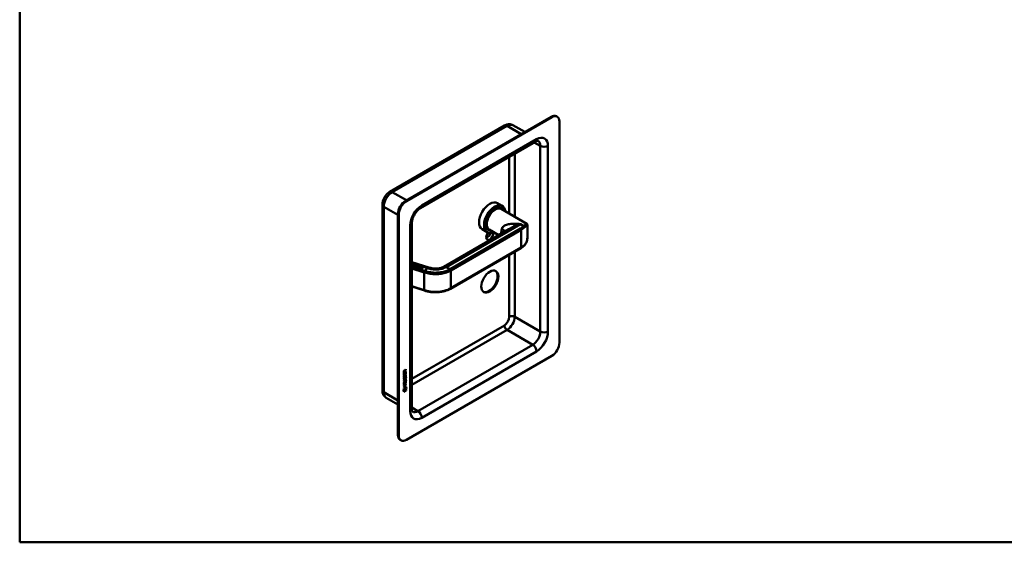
# Model space of a CAD drawing. Header units: millimetres. Extents: x 20 to 833, y 20 to 574.
# Tile 1 of 4: x 20 to 384, y 20 to 213. Entities that reach past the tile are written whole.
import ezdxf

# ---------------------------------------------------------------- set-up
doc = ezdxf.new("R2010")
doc.units = ezdxf.units.MM
doc.header["$LTSCALE"] = 2
for name, color, linetype, lineweight in [('Sichtbare Kanten(DIN)', 7, 'Continuous', 50), ('Sichtbare tangentiale Kanten(DIN)', 7, 'Continuous', 50), ('Skizziergeometrie(DIN)', 7, 'Continuous', 50)]:
    doc.layers.add(name, color=color, linetype=linetype, lineweight=lineweight)

# ---------------------------------------------------------------- blocks, each defined once
blk = doc.blocks.new('Ränder Standardrahmen')
at = {"layer": 'Skizziergeometrie(DIN)', "flags": 128}
blk.add_lwpolyline([(10, 10), (10, 287), (410, 287), (410, 10), (10, 10)], dxfattribs=at)

msp = doc.modelspace()

# ---------------------------------------------------------------- linework, layer by layer
at = {"layer": 'Sichtbare Kanten(DIN)'}
for p, q in [((216.37, 177.26), (162.63, 146.233)), ((216.653, 177.097), (162.912, 146.07)), ((218.653, 177.295), (218.37, 177.458)), ((219.481, 93.814), (219.481, 175.464)), ((199.206, 174.002), (156.78, 149.507)), ((206.628, 171.635), (202.306, 174.13)), ((210.582, 168.016), (168.155, 143.521)), ((154.041, 144.763), (154.041, 76.178)), ((196.542, 145.367), (198.353, 144.322)), ((197.796, 143.489), (197.966, 143.391)), ((197.922, 143.185), (207.446, 137.686)), ((159.801, 141.334), (159.801, 59.685)), ((160.084, 141.171), (160.084, 59.521)), ((164.912, 137.905), (164.912, 69.319)), ((200.712, 135.679), (176.779, 121.861)), ((190.942, 135.668), (192.753, 134.623)), ((193.196, 135.522), (193.366, 135.424)), ((193.522, 135.564), (197.018, 133.546)), ((207.682, 133.7), (207.682, 137.21)), ((205.256, 128.74), (179.235, 113.717)), ((164.912, 123.584), (171.234, 121.561)), ((165.184, 122.667), (164.912, 122.384)), ((164.912, 122.535), (164.936, 122.528)), ((164.912, 122.529), (164.936, 122.522)), ((164.936, 122.528), (165.096, 122.695)), ((164.936, 122.522), (165.096, 122.689)), ((164.936, 122.528), (164.936, 122.522)), ((165, 122.223), (165.369, 122.608)), ((165.472, 122.072), (165, 122.223)), ((165.004, 122.221), (165.369, 122.601)), ((165.096, 122.695), (165.184, 122.667)), ((165.096, 122.695), (165.096, 122.689)), ((165.096, 122.689), (165.18, 122.662)), ((165.251, 122.365), (165.133, 122.242)), ((165.133, 122.242), (165.517, 122.119)), ((165.133, 122.242), (165.133, 122.235)), ((165.133, 122.235), (165.512, 122.114)), ((165.589, 122.257), (165.251, 122.365)), ((165.412, 122.533), (165.296, 122.412)), ((165.296, 122.412), (165.634, 122.304)), ((165.296, 122.412), (165.296, 122.406)), ((165.296, 122.406), (165.629, 122.299)), ((165.369, 122.608), (165.837, 122.458)), ((165.369, 122.608), (165.369, 122.601)), ((165.369, 122.601), (165.832, 122.453)), ((165.792, 122.411), (165.412, 122.533)), ((165.517, 122.119), (165.472, 122.072)), ((165.634, 122.304), (165.589, 122.257)), ((165.757, 122.194), (165.97, 122.416)), ((165.757, 122.188), (165.97, 122.409)), ((165.837, 122.458), (165.792, 122.411)), ((165.798, 122.08), (165.798, 122.074)), ((166.058, 122.388), (165.842, 122.163)), ((165.908, 121.986), (165.911, 121.986)), ((165.908, 121.98), (165.911, 121.979)), ((165.97, 122.416), (166.058, 122.388)), ((165.97, 122.416), (165.97, 122.409)), ((165.97, 122.409), (166.053, 122.383)), ((166.205, 122.046), (166.421, 122.271)), ((166.205, 122.04), (166.421, 122.265)), ((166.509, 122.243), (166.296, 122.022)), ((166.363, 121.886), (166.363, 121.879)), ((166.421, 122.271), (166.509, 122.243)), ((166.421, 122.271), (166.421, 122.265)), ((166.421, 122.265), (166.504, 122.238)), ((166.619, 122.043), (166.619, 122.037)), ((166.624, 122.026), (166.624, 122.02)), ((166.63, 122.019), (166.632, 122.016)), ((166.63, 122.012), (166.632, 122.01)), ((166.741, 122.104), (166.736, 122.104)), ((166.757, 121.794), (166.759, 121.795)), ((166.757, 121.794), (166.757, 121.787)), ((166.757, 121.787), (166.759, 121.789)), ((166.773, 121.822), (166.773, 121.816)), ((166.957, 121.696), (166.957, 121.689)), ((167.077, 122.031), (167.01, 121.993)), ((167.213, 121.853), (167.213, 121.847)), ((167.218, 121.836), (167.218, 121.83)), ((167.224, 121.829), (167.226, 121.826)), ((167.224, 121.822), (167.226, 121.82)), ((167.335, 121.914), (167.33, 121.914)), ((167.351, 121.604), (167.353, 121.605)), ((167.351, 121.604), (167.351, 121.597)), ((167.351, 121.597), (167.353, 121.599)), ((167.367, 121.632), (167.367, 121.625)), ((167.504, 121.421), (167.874, 121.806)), ((167.976, 121.27), (167.504, 121.421)), ((167.509, 121.42), (167.874, 121.8)), ((167.671, 121.841), (167.604, 121.803)), ((167.756, 121.564), (167.637, 121.44)), ((167.637, 121.44), (168.021, 121.317)), ((167.637, 121.44), (167.637, 121.434)), ((167.637, 121.434), (168.016, 121.312)), ((168.093, 121.456), (167.756, 121.564)), ((167.916, 121.731), (167.801, 121.611)), ((167.801, 121.611), (168.138, 121.503)), ((167.801, 121.611), (167.801, 121.604)), ((167.801, 121.604), (168.133, 121.498)), ((167.874, 121.806), (168.341, 121.657)), ((167.874, 121.806), (167.874, 121.8)), ((167.874, 121.8), (168.336, 121.652)), ((168.296, 121.61), (167.916, 121.731)), ((168.021, 121.317), (167.976, 121.27)), ((168.138, 121.503), (168.093, 121.456)), ((168.141, 121.218), (168.51, 121.603)), ((168.23, 121.189), (168.141, 121.218)), ((168.146, 121.216), (168.51, 121.596)), ((168.377, 121.343), (168.23, 121.189)), ((168.341, 121.657), (168.296, 121.61)), ((168.576, 121.279), (168.377, 121.343)), ((168.554, 121.527), (168.423, 121.39)), ((168.423, 121.39), (168.63, 121.324)), ((168.423, 121.39), (168.423, 121.384)), ((168.423, 121.384), (168.63, 121.317)), ((168.51, 121.603), (168.817, 121.504)), ((168.51, 121.603), (168.51, 121.596)), ((168.51, 121.596), (168.817, 121.498)), ((168.761, 121.461), (168.554, 121.527)), ((168.604, 121.069), (168.576, 121.279)), ((168.706, 121.037), (168.604, 121.069)), ((168.676, 121.257), (168.706, 121.037)), ((168.676, 121.257), (168.676, 121.25)), ((168.676, 121.25), (168.705, 121.037)), ((168.817, 121.504), (168.817, 121.498)), ((168.853, 121.386), (168.853, 121.38)), ((169.583, 113.034), (164.912, 114.529)), ((162.912, 57.888), (216.653, 88.915)), ((162.716, 83.83), (162.393, 83.396)), ((162.421, 83.493), (162.758, 83.947)), ((162.759, 83.805), (162.436, 83.372)), ((162.716, 83.89), (162.716, 83.83)), ((162.716, 83.83), (162.759, 83.805)), ((162.758, 83.947), (162.759, 83.805)), ((162.717, 83.181), (161.951, 82.738)), ((162.759, 83.156), (161.951, 82.689)), ((161.951, 82.689), (161.951, 83.118)), ((161.951, 82.452), (162.049, 82.509)), ((161.951, 81.797), (161.951, 82.452)), ((162.717, 82.289), (161.951, 81.846)), ((162.76, 82.265), (161.951, 81.797)), ((161.952, 79.887), (162.418, 80.156)), ((162.382, 80.062), (161.952, 79.813)), ((162, 81.573), (162.096, 81.596)), ((162.001, 80.742), (162.096, 80.764)), ((162.007, 83.185), (162.007, 82.895)), ((162.007, 82.895), (162.049, 82.87)), ((162.007, 82.484), (162.007, 82.002)), ((162.007, 82.002), (162.05, 81.977)), ((162.014, 81.195), (162.016, 81.191)), ((162.014, 80.364), (162.016, 80.359)), ((162.041, 81.161), (162.084, 81.136)), ((162.042, 80.33), (162.084, 80.305)), ((162.049, 83.16), (162.049, 82.87)), ((162.049, 82.87), (162.337, 83.037)), ((162.049, 82.509), (162.05, 81.977)), ((162.05, 81.977), (162.303, 82.124)), ((162.056, 81.171), (162.058, 81.166)), ((162.057, 80.339), (162.059, 80.335)), ((162.25, 81.251), (162.253, 81.258)), ((162.25, 80.419), (162.253, 80.427)), ((162.251, 83.481), (162.294, 83.456)), ((162.302, 82.596), (162.401, 82.653)), ((162.303, 82.124), (162.302, 82.596)), ((162.337, 83.037), (162.337, 83.327)), ((162.357, 81.488), (162.4, 81.463)), ((162.358, 82.629), (162.359, 82.205)), ((162.358, 80.656), (162.4, 80.632)), ((162.359, 82.205), (162.401, 82.181)), ((162.371, 81.56), (162.413, 81.536)), ((162.371, 80.729), (162.414, 80.705)), ((162.378, 83.518), (162.421, 83.493)), ((162.393, 83.396), (162.436, 83.372)), ((162.393, 83.396), (162.394, 83.119)), ((162.394, 83.119), (162.436, 83.094)), ((162.401, 82.653), (162.401, 82.181)), ((162.401, 82.181), (162.661, 82.331)), ((162.423, 81.73), (162.466, 81.705)), ((162.424, 80.898), (162.466, 80.874)), ((162.436, 83.372), (162.436, 83.094)), ((162.436, 83.094), (162.759, 83.281)), ((162.503, 81.814), (162.5, 81.813)), ((162.504, 80.983), (162.5, 80.981)), ((162.503, 81.814), (162.546, 81.79)), ((162.504, 80.983), (162.546, 80.959)), ((162.546, 81.79), (162.542, 81.788)), ((162.546, 80.959), (162.543, 80.957)), ((162.577, 80.102), (162.619, 80.078)), ((162.583, 81.822), (162.625, 81.797)), ((162.584, 80.99), (162.626, 80.966)), ((162.661, 82.869), (162.759, 82.926)), ((162.661, 82.331), (162.661, 82.869)), ((162.663, 81.361), (162.705, 81.337)), ((162.663, 80.53), (162.706, 80.506)), ((162.716, 83.256), (162.717, 83.181)), ((162.717, 83.181), (162.759, 83.156)), ((162.717, 82.901), (162.717, 82.289)), ((162.717, 82.289), (162.76, 82.265)), ((162.759, 83.281), (162.759, 83.156)), ((162.759, 82.926), (162.76, 82.265)), ((161.805, 76.023), (161.934, 76.795)), ((162.913, 76.664), (161.805, 76.023)), ((162.87, 76.688), (161.814, 76.078)), ((161.934, 76.795), (162.784, 77.286)), ((161.935, 76.005), (162.783, 76.496)), ((162.425, 80.037), (161.952, 79.764)), ((161.952, 79.764), (161.952, 79.887)), ((161.953, 79.256), (162.425, 79.529)), ((162.376, 79.426), (161.953, 79.182)), ((162.418, 79.402), (161.953, 79.133)), ((161.953, 79.133), (161.953, 79.256)), ((161.953, 78.946), (162.052, 79.003)), ((161.953, 78.292), (161.953, 78.946)), ((162.72, 78.784), (161.953, 78.341)), ((162.762, 78.759), (161.953, 78.292)), ((161.953, 78.033), (162.762, 78.5)), ((162.263, 78.137), (161.953, 77.958)), ((162.305, 78.113), (161.953, 77.909)), ((161.953, 77.909), (161.953, 78.033)), ((162.72, 77.77), (161.954, 77.327)), ((162.762, 77.745), (161.954, 77.278)), ((161.954, 77.401), (162.305, 77.604)), ((161.954, 77.278), (161.954, 77.401)), ((162.009, 78.979), (162.01, 78.496)), ((162.01, 78.496), (162.052, 78.472)), ((162.052, 79.003), (162.052, 78.472)), ((162.052, 78.472), (162.305, 78.618)), ((162.263, 78.137), (162.305, 78.113)), ((162.305, 79.091), (162.403, 79.148)), ((162.305, 78.618), (162.305, 79.091)), ((162.305, 77.604), (162.305, 78.113)), ((162.361, 79.123), (162.361, 78.7)), ((162.361, 78.7), (162.404, 78.675)), ((162.72, 78.401), (162.363, 78.196)), ((162.363, 78.196), (162.406, 78.171)), ((162.363, 78.196), (162.364, 77.687)), ((162.364, 77.687), (162.406, 77.663)), ((162.403, 79.148), (162.404, 78.675)), ((162.404, 78.675), (162.663, 78.825)), ((162.762, 78.377), (162.406, 78.171)), ((162.406, 78.171), (162.406, 77.663)), ((162.406, 77.663), (162.762, 77.868)), ((162.663, 79.363), (162.762, 79.42)), ((162.663, 78.825), (162.663, 79.363)), ((162.674, 79.925), (162.674, 79.928)), ((162.719, 79.396), (162.72, 78.784)), ((162.719, 78.476), (162.72, 78.401)), ((162.72, 78.784), (162.762, 78.759)), ((162.72, 78.401), (162.762, 78.377)), ((162.72, 77.844), (162.72, 77.77)), ((162.72, 77.77), (162.762, 77.745)), ((162.741, 76.471), (162.741, 76.147)), ((162.751, 77.267), (162.87, 76.688)), ((162.762, 79.42), (162.762, 78.759)), ((162.762, 78.5), (162.762, 78.377)), ((162.762, 77.868), (162.762, 77.745)), ((162.783, 76.496), (162.783, 76.123)), ((162.784, 77.286), (162.913, 76.664)), ((162.87, 76.688), (162.913, 76.664)), ((159.801, 70.934), (155.48, 73.429)), ((161.936, 75.633), (161.935, 76.005)), ((162.741, 76.147), (161.936, 75.682)), ((162.783, 76.123), (161.936, 75.633)), ((162.741, 76.147), (162.783, 76.123)), ((160.912, 57.69), (160.63, 57.853))]:
    msp.add_line(p, q, dxfattribs=at)
for centre, major_axis, ratio, start_param, end_param in [((216.37, 173.994), (2, 3.464), 0.5773503, 0, 0.7853982), ((216.653, 173.831), (2, 3.464), 0.5773503, 5.4977871, 7.0685835), ((162.63, 142.967), (-2, -3.464), 0.5773503, 3.9269908, 5.4977871), ((162.912, 142.804), (2, 3.464), 0.5773503, 0.7853982, 2.3561945), ((193.742, 140.518), (-2.8, -4.85), 0.5773503, 3.1415927, 6.2831853), ((195.553, 139.473), (2.8, 4.85), 0.5773503, 5.616239, 10.0917243), ((195.609, 139.44), (-2.76, -4.78), 0.5773503, 2.4932761, 6.9315019), ((195.609, 139.44), (2.34, 4.053), 0.5773503, 5.9355207, 9.7724426), ((195.666, 139.407), (2.3, 3.984), 0.5773503, 5.9872224, 9.7207409), ((195.722, 139.375), (-2.2, -3.811), 0.5773503, 3.1415927, 6.2831853), ((195.722, 139.375), (-2.26, -3.914), 0.5773503, 2.9106512, 6.5141268), ((195.581, 139.456), (2.32, 4.018), 0.5773503, 6.0274328, 7.0642824), ((195.496, 139.505), (2.3, 3.984), 0.5773503, 0, 0.2200524), ((195.439, 139.538), (2.32, 4.018), 0.5773503, 6.1459819, 6.2527018), ((195.581, 139.456), (-2.32, -4.018), 0.5773503, 5.5020883, 6.5389379), ((195.496, 139.505), (-2.3, -3.984), 0.5773503, 6.0631329, 6.2831853), ((195.439, 139.538), (-2.32, -4.018), 0.5773503, 0.0304835, 0.1372034), ((193.742, 133.496), (-0.93, -1.611), 0.5773503, 4.427919, 8.9074708), ((193.177, 133.822), (-0.53, -0.918), 0.5773503, 5.8272815, 8.7701358), ((167.342, 122.359), (-1.642, -0.294), 0.2309529, 5.975628, 6.6939674), ((167.342, 122.353), (-1.642, -0.294), 0.2309529, 5.975628, 6.2335522), ((173.562, 123.665), (-7.763, -1.596), 0.0856843, 6.1593643, 6.4342973), ((173.562, 123.658), (-7.763, -1.596), 0.0856843, 6.2655669, 6.4342973), ((165.699, 122.885), (0.513, -0.928), 0.5705862, 5.7402878, 6.4587518), ((166.643, 122.025), (0.0229, -0.0218), 0.433477, 4.2317713, 4.5398494), ((166.643, 122.019), (0.0229, -0.0218), 0.433477, 4.2317713, 4.5398494), ((166.449, 122.008), (0.32, -0.2), 0.450106, 5.6516471, 6.1733399), ((166.449, 122.002), (0.32, -0.2), 0.450106, 5.6516471, 6.1733399), ((166.831, 121.943), (0.207, -0.118), 0.5340146, 2.3226295, 2.7804608), ((167.35, 121.671), (0.687, -0.411), 0.1980655, 2.7066199, 2.7657608), ((167.237, 121.835), (-0.0229, 0.0218), 0.433477, 1.0901786, 1.3982568), ((167.237, 121.828), (-0.0229, 0.0218), 0.433477, 1.0901786, 1.3982568), ((167.043, 121.818), (-0.32, 0.2), 0.4498595, 2.5105613, 3.0319491), ((167.043, 121.812), (-0.32, 0.2), 0.4498595, 2.5105613, 3.0319491), ((167.424, 121.754), (-0.206, 0.117), 0.5339441, 5.4591452, 5.9194389), ((167.897, 121.511), (-0.641, 0.381), 0.20617, 5.8288942, 5.8898536), ((168.59, 121.553), (0.352, -0.198), 0.6389549, 5.2892437, 6.1200512), ((168.429, 121.36), (0.425, 0.029), 0.3026485, 5.9608048, 6.9335493), ((168.429, 121.353), (0.425, 0.029), 0.3026485, 5.9608048, 6.2622393), ((170.868, 120.418), (0.366, 1.143), 0.3958454, 6.282649, 6.2831853), ((177.479, 120.649), (-0.7, 1.212), 0.5773503, 0, 0.0026619), ((193.459, 116.513), (-2.23, -3.862), 0.5773503, 0.0634602, 3.0781324), ((169.705, 113.415), (-0.122, -0.381), 0.3958454, 0, 0.00247), ((179.035, 114.063), (0.2, -0.346), 0.5773503, 6.2769551, 6.2831853), ((216.653, 92.181), (-2, -3.464), 0.5773503, 0.7853982, 2.3561945), ((162.34, 83.126), (0.176, -0.345), 0.820823, 3.18389, 4.1566344), ((162.37, 82.418), (-0.325, -1.256), 0.1533152, 6.0268629, 6.0878223), ((162.395, 81.681), (-0.35, -1.35), 0.1467424, 6.0372359, 6.0963768), ((162.224, 81.576), (-0.178, -0.418), 0.3259014, 6.003222, 6.2433838), ((162.227, 80.749), (-0.18, -0.422), 0.32434, 6.0050147, 6.2438952), ((162.383, 83.101), (0.176, -0.345), 0.820823, 3.18389, 4.1566344), ((162.413, 82.393), (-0.325, -1.256), 0.1533152, 6.0268629, 6.0878223), ((162.438, 81.656), (-0.35, -1.35), 0.1467424, 6.0372359, 6.0963768), ((162.267, 81.552), (-0.178, -0.418), 0.3259014, 6.003222, 6.4635157), ((162.269, 80.724), (-0.18, -0.422), 0.32434, 6.0050147, 6.462846), ((161.989, 82.847), (0.367, 0.732), 0.3493643, 5.9412708, 6.7720784), ((162.233, 81.249), (-0.0283, -0.0614), 0.2141122, 1.3869835, 1.6950616), ((162.234, 80.418), (-0.0283, -0.0614), 0.2141122, 1.3869835, 1.6950616), ((161.946, 82.871), (0.367, 0.732), 0.3493643, 5.9412708, 6.1771749), ((161.339, 78.005), (1.353, 2.2), 0.2164514, 5.9459902, 6.6644541), ((162.317, 81.156), (-0.258, -0.67), 0.2803173, 3.0974134, 3.4600953), ((162.318, 80.325), (-0.257, -0.669), 0.2805319, 3.097385, 3.4603351), ((162.36, 81.131), (-0.258, -0.67), 0.2803173, 2.9387075, 3.4600953), ((162.361, 80.301), (-0.257, -0.669), 0.2805319, 2.9386423, 3.4603351), ((161.297, 78.03), (1.353, 2.2), 0.2164514, 5.9459902, 6.2453821), ((161.295, 80.329), (1.39, -0.562), 0.6424682, 5.8188792, 6.5372185), ((161.337, 80.305), (1.39, -0.562), 0.6424682, 5.8188792, 6.5372185), ((156.037, 82.56), (6.604, -2.803), 0.2352596, 6.1079781, 6.3829111), ((162.63, 61.318), (-2, -3.464), 0.5773503, 5.4977871, 6.2831853), ((162.912, 61.154), (-2, -3.464), 0.5773503, 5.4977871, 7.0685835)]:
    msp.add_ellipse(centre, major_axis=major_axis, ratio=ratio, start_param=start_param, end_param=end_param, dxfattribs=at)
msp.add_ellipse((193.742, 116.349), major_axis=(2.23, 3.862), ratio=0.5773503, dxfattribs=at)
for points, knots in [([(202.306, 174.13), (202.097, 174.251), (201.871, 174.343), (201.414, 174.462), (201.184, 174.491), (200.738, 174.496), (200.523, 174.473), (200.113, 174.39), (199.918, 174.33), (199.549, 174.184), (199.373, 174.098), (199.206, 174.002)], [0.78539816, 0.78539816, 0.78539816, 0.78539816, 0.9424778, 0.9424778, 1.09955743, 1.09955743, 1.25663706, 1.25663706, 1.41371669, 1.41371669, 1.57079633, 1.57079633, 1.57079633, 1.57079633]), ([(211.582, 168.313), (211.582, 168.313), (211.582, 168.314), (211.557, 168.321), (211.531, 168.326), (211.44, 168.327), (211.374, 168.322), (211.204, 168.288), (211.099, 168.258), (210.859, 168.163), (210.725, 168.099), (210.582, 168.016)], [0.78539816, 0.78539816, 0.78539816, 0.78539816, 0.9424778, 0.9424778, 1.09955743, 1.09955743, 1.25663706, 1.25663706, 1.41371669, 1.41371669, 1.57079633, 1.57079633, 1.57079633, 1.57079633]), ([(156.78, 149.507), (156.446, 149.314), (156.145, 149.081), (155.596, 148.558), (155.348, 148.268), (154.909, 147.646), (154.718, 147.314), (154.399, 146.623), (154.271, 146.263), (154.093, 145.527), (154.041, 145.149), (154.041, 144.763)], [1.5707963, 1.5707963, 1.5707963, 1.5707963, 1.8849556, 1.8849556, 2.1991149, 2.1991149, 2.5132741, 2.5132741, 2.8274334, 2.8274334, 3.1415927, 3.1415927, 3.1415927, 3.1415927]), ([(168.155, 143.521), (167.929, 143.391), (167.681, 143.214), (167.163, 142.765), (166.894, 142.488), (166.374, 141.853), (166.124, 141.493), (165.68, 140.732), (165.488, 140.33), (165.185, 139.54), (165.073, 139.152), (164.941, 138.467), (164.912, 138.165), (164.912, 137.905)], [1.5707963, 1.5707963, 1.5707963, 1.5707963, 1.8179228, 1.8179228, 2.0784055, 2.0784055, 2.3493544, 2.3493544, 2.6241933, 2.6241933, 2.8954114, 2.8954114, 3.1415927, 3.1415927, 3.1415927, 3.1415927]), ([(207.446, 137.687), (207.506, 137.652), (207.558, 137.601), (207.623, 137.505), (207.642, 137.46), (207.673, 137.36), (207.678, 137.311), (207.682, 137.248), (207.682, 137.229), (207.682, 137.211)], [0, 0, 0, 0, 0.07712177, 0.07712177, 0.14522225, 0.14522225, 0.24305069, 0.24305069, 0.28676336, 0.28676336, 0.28676336, 0.28676336]), ([(207.681, 133.567), (207.678, 133.045), (207.646, 132.529), (207.482, 131.485), (207.332, 130.953), (206.961, 130.215), (206.784, 129.956), (206.577, 129.744)], [0.0228991, 0.0228991, 0.0228991, 0.0228991, 0.4180602, 0.4180602, 0.8749731, 0.8749731, 1.1645318, 1.1645318, 1.1645318, 1.1645318]), ([(206.565, 129.731), (206.492, 129.658), (206.417, 129.586), (206.259, 129.444), (206.177, 129.375), (206.008, 129.24), (205.92, 129.174), (205.739, 129.044), (205.646, 128.981), (205.455, 128.858), (205.357, 128.798), (205.256, 128.74)], [1.30450231, 1.30450231, 1.30450231, 1.30450231, 1.35776111, 1.35776111, 1.41101992, 1.41101992, 1.46427872, 1.46427872, 1.51753752, 1.51753752, 1.57079633, 1.57079633, 1.57079633, 1.57079633]), ([(166.205, 122.046), (166.186, 122.026), (166.161, 122.006), (166.114, 121.983), (166.095, 121.976), (166.055, 121.968), (166.035, 121.966), (165.99, 121.968), (165.967, 121.971), (165.933, 121.979), (165.922, 121.982), (165.911, 121.986)], [0, 0, 0, 0, 0.030130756, 0.030130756, 0.046431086, 0.046431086, 0.062072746, 0.062072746, 0.079974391, 0.079974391, 0.089297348, 0.089297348, 0.089297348, 0.089297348]), ([(165.911, 121.979), (165.922, 121.976), (165.933, 121.972), (165.967, 121.965), (165.99, 121.961), (166.035, 121.96), (166.055, 121.962), (166.095, 121.97), (166.114, 121.976), (166.161, 121.999), (166.186, 122.02), (166.205, 122.04)], [-0.089297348, -0.089297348, -0.089297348, -0.089297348, -0.079974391, -0.079974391, -0.062072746, -0.062072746, -0.046431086, -0.046431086, -0.030130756, -0.030130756, 0, 0, 0, 0]), ([(171.234, 121.561), (171.665, 121.423), (172.121, 121.307), (172.908, 121.19), (173.226, 121.163), (173.983, 121.145), (174.431, 121.171), (175.279, 121.296), (175.69, 121.398), (176.32, 121.625), (176.569, 121.74), (176.777, 121.86)], [0, 0, 0, 0, 0.3758296, 0.3758296, 0.615187, 0.615187, 0.9443528, 0.9443528, 1.2745142, 1.2745142, 1.5284871, 1.5284871, 1.5284871, 1.5284871]), ([(179.233, 113.716), (178.605, 113.353), (177.867, 113.051), (176.287, 112.61), (175.423, 112.465), (173.694, 112.351), (172.806, 112.377), (171.128, 112.592), (170.328, 112.796), (169.583, 113.034)], [0, 0, 0, 0, 0.6553372, 0.6553372, 1.3111067, 1.3111067, 1.9605323, 1.9605323, 2.5987322, 2.5987322, 2.5987322, 2.5987322]), ([(162.577, 80.102), (162.574, 80.104), (162.572, 80.105), (162.552, 80.114), (162.531, 80.115), (162.47, 80.107), (162.425, 80.086), (162.382, 80.062)], [0.060556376, 0.060556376, 0.060556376, 0.060556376, 0.064390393, 0.064390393, 0.08887549, 0.08887549, 0.134135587, 0.134135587, 0.134135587, 0.134135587]), ([(162.674, 79.928), (162.674, 79.944), (162.673, 79.959), (162.669, 80), (162.662, 80.025), (162.641, 80.062), (162.628, 80.074), (162.594, 80.089), (162.574, 80.091), (162.512, 80.082), (162.467, 80.062), (162.425, 80.037)], [0, 0, 0, 0, 0.01400423, 0.01400423, 0.0408947, 0.0408947, 0.06439039, 0.06439039, 0.08887549, 0.08887549, 0.13413559, 0.13413559, 0.13413559, 0.13413559]), ([(154.041, 76.178), (154.041, 75.985), (154.054, 75.79), (154.113, 75.397), (154.159, 75.199), (154.292, 74.802), (154.379, 74.604), (154.606, 74.221), (154.746, 74.035), (155.078, 73.7), (155.27, 73.55), (155.48, 73.429)], [3.14159265, 3.14159265, 3.14159265, 3.14159265, 3.29867229, 3.29867229, 3.45575192, 3.45575192, 3.61283155, 3.61283155, 3.76991118, 3.76991118, 3.92699082, 3.92699082, 3.92699082, 3.92699082]), ([(164.912, 69.319), (164.912, 69.153), (164.924, 69.005), (164.962, 68.75), (164.988, 68.645), (165.044, 68.48), (165.073, 68.42), (165.119, 68.342), (165.136, 68.322), (165.154, 68.304), (165.155, 68.305), (165.155, 68.305)], [3.14159265, 3.14159265, 3.14159265, 3.14159265, 3.29867229, 3.29867229, 3.45575192, 3.45575192, 3.61283155, 3.61283155, 3.76991118, 3.76991118, 3.92699082, 3.92699082, 3.92699082, 3.92699082])]:
    msp.add_open_spline(points, degree=3, knots=knots, dxfattribs=at)
for points in [[(207.682, 137.211), (207.682, 137.211), (207.682, 137.21), (207.682, 137.209)], [(207.682, 133.7), (207.682, 133.686), (207.682, 133.672), (207.682, 133.658)], [(166.295, 121.843), (166.299, 121.845), (166.363, 121.886), (166.363, 121.886)], [(166.434, 121.759), (166.36, 121.788), (166.304, 121.833), (166.295, 121.843)], [(166.299, 121.839), (166.314, 121.848), (166.363, 121.879), (166.363, 121.879)], [(166.363, 121.886), (166.363, 121.886), (166.402, 121.846), (166.461, 121.817)], [(166.363, 121.879), (166.363, 121.879), (166.402, 121.84), (166.461, 121.81)], [(166.494, 121.737), (166.474, 121.743), (166.455, 121.751), (166.434, 121.759)], [(166.461, 121.817), (166.53, 121.783), (166.594, 121.762), (166.654, 121.762)], [(166.461, 121.81), (166.53, 121.776), (166.594, 121.756), (166.654, 121.755)], [(166.671, 121.709), (166.615, 121.708), (166.557, 121.717), (166.494, 121.737)], [(166.549, 121.985), (166.515, 122.016), (166.503, 122.055), (166.545, 122.097)], [(166.519, 122.039), (166.519, 122.056), (166.528, 122.073), (166.545, 122.09)], [(166.545, 122.097), (166.559, 122.11), (166.563, 122.113), (166.568, 122.117)], [(166.545, 122.09), (166.559, 122.104), (166.563, 122.106), (166.568, 122.11)], [(166.651, 121.919), (166.602, 121.944), (166.572, 121.965), (166.549, 121.985)], [(166.568, 122.117), (166.605, 122.145), (166.668, 122.165), (166.748, 122.158)], [(166.568, 122.11), (166.605, 122.138), (166.668, 122.158), (166.748, 122.151)], [(166.66, 122.092), (166.627, 122.077), (166.611, 122.049), (166.624, 122.026)], [(166.619, 122.037), (166.619, 122.031), (166.621, 122.025), (166.624, 122.02)], [(166.632, 122.016), (166.649, 121.999), (166.68, 121.979), (166.73, 121.953)], [(166.632, 122.01), (166.649, 121.992), (166.68, 121.972), (166.73, 121.947)], [(166.691, 121.897), (166.685, 121.901), (166.651, 121.919), (166.651, 121.919)], [(166.858, 121.784), (166.83, 121.742), (166.77, 121.712), (166.671, 121.709)], [(166.766, 121.841), (166.755, 121.857), (166.73, 121.875), (166.691, 121.897)], [(166.73, 121.953), (166.805, 121.915), (166.841, 121.885), (166.862, 121.854)], [(166.73, 121.947), (166.805, 121.908), (166.841, 121.879), (166.862, 121.847)], [(166.748, 122.158), (166.816, 122.152), (166.874, 122.139), (166.945, 122.109)], [(166.748, 122.151), (166.816, 122.146), (166.874, 122.132), (166.945, 122.102)], [(166.759, 121.795), (166.774, 121.812), (166.777, 121.824), (166.766, 121.841)], [(166.759, 121.789), (166.768, 121.799), (166.773, 121.807), (166.773, 121.816)], [(166.921, 122.048), (166.871, 122.076), (166.819, 122.093), (166.761, 122.102)], [(166.862, 121.854), (166.876, 121.833), (166.876, 121.81), (166.858, 121.784)], [(166.862, 121.847), (166.868, 121.838), (166.871, 121.829), (166.872, 121.82)], [(166.889, 121.653), (166.893, 121.655), (166.957, 121.696), (166.957, 121.696)], [(167.028, 121.569), (166.954, 121.598), (166.898, 121.643), (166.889, 121.653)], [(166.893, 121.649), (166.908, 121.658), (166.957, 121.689), (166.957, 121.689)], [(167.01, 121.993), (167.01, 121.993), (166.949, 122.033), (166.921, 122.048)], [(166.945, 122.109), (166.975, 122.096), (167.018, 122.075), (167.049, 122.052)], [(166.945, 122.102), (166.975, 122.089), (167.018, 122.068), (167.049, 122.046)], [(166.957, 121.696), (166.957, 121.696), (166.996, 121.656), (167.055, 121.627)], [(166.957, 121.689), (166.957, 121.689), (166.996, 121.65), (167.055, 121.62)], [(167.088, 121.547), (167.068, 121.553), (167.049, 121.561), (167.028, 121.569)], [(167.049, 122.052), (167.058, 122.046), (167.077, 122.031), (167.077, 122.031)], [(167.049, 122.046), (167.056, 122.041), (167.066, 122.033), (167.072, 122.028)], [(167.055, 121.627), (167.124, 121.593), (167.188, 121.572), (167.248, 121.572)], [(167.055, 121.62), (167.124, 121.586), (167.188, 121.566), (167.248, 121.565)], [(167.265, 121.519), (167.209, 121.518), (167.151, 121.527), (167.088, 121.547)], [(167.143, 121.795), (167.109, 121.826), (167.097, 121.864), (167.139, 121.907)], [(167.112, 121.849), (167.113, 121.865), (167.122, 121.883), (167.139, 121.9)], [(167.139, 121.907), (167.152, 121.92), (167.157, 121.923), (167.162, 121.927)], [(167.139, 121.9), (167.152, 121.914), (167.157, 121.916), (167.162, 121.92)], [(167.245, 121.729), (167.196, 121.754), (167.166, 121.775), (167.143, 121.795)], [(167.162, 121.927), (167.199, 121.954), (167.262, 121.975), (167.342, 121.968)], [(167.162, 121.92), (167.199, 121.948), (167.262, 121.968), (167.342, 121.961)], [(167.254, 121.902), (167.221, 121.887), (167.205, 121.859), (167.218, 121.836)], [(167.213, 121.847), (167.213, 121.841), (167.215, 121.835), (167.218, 121.83)], [(167.226, 121.826), (167.243, 121.809), (167.274, 121.789), (167.324, 121.763)], [(167.226, 121.82), (167.243, 121.802), (167.274, 121.782), (167.324, 121.757)], [(167.285, 121.707), (167.279, 121.711), (167.245, 121.728), (167.245, 121.729)], [(167.452, 121.594), (167.424, 121.552), (167.364, 121.522), (167.265, 121.519)], [(167.36, 121.651), (167.349, 121.667), (167.324, 121.685), (167.285, 121.707)], [(167.324, 121.763), (167.399, 121.724), (167.435, 121.695), (167.456, 121.663)], [(167.324, 121.757), (167.399, 121.718), (167.435, 121.688), (167.456, 121.657)], [(167.342, 121.968), (167.41, 121.962), (167.468, 121.949), (167.539, 121.918)], [(167.342, 121.961), (167.41, 121.956), (167.468, 121.942), (167.539, 121.912)], [(167.353, 121.605), (167.368, 121.622), (167.37, 121.634), (167.36, 121.651)], [(167.353, 121.599), (167.362, 121.608), (167.367, 121.617), (167.367, 121.625)], [(167.515, 121.858), (167.465, 121.886), (167.413, 121.903), (167.355, 121.912)], [(167.456, 121.663), (167.47, 121.643), (167.47, 121.62), (167.452, 121.594)], [(167.456, 121.657), (167.462, 121.648), (167.465, 121.639), (167.466, 121.629)], [(167.604, 121.803), (167.604, 121.803), (167.543, 121.843), (167.515, 121.858)], [(167.539, 121.918), (167.569, 121.906), (167.612, 121.885), (167.643, 121.862)], [(167.539, 121.912), (167.569, 121.899), (167.612, 121.878), (167.643, 121.856)], [(167.643, 121.862), (167.652, 121.856), (167.671, 121.841), (167.671, 121.841)], [(167.643, 121.856), (167.65, 121.851), (167.66, 121.843), (167.666, 121.838)], [(168.63, 121.324), (168.693, 121.303), (168.781, 121.291), (168.834, 121.347)], [(168.63, 121.317), (168.693, 121.297), (168.781, 121.284), (168.834, 121.34)], [(168.817, 121.504), (168.918, 121.47), (168.996, 121.404), (168.916, 121.321)], [(168.817, 121.498), (168.887, 121.474), (168.946, 121.434), (168.949, 121.385)], [(161.966, 81.07), (161.94, 81.134), (161.932, 81.205), (161.943, 81.319)], [(161.966, 80.239), (161.941, 80.303), (161.932, 80.374), (161.944, 80.488)], [(161.943, 81.319), (161.948, 81.368), (161.96, 81.442), (161.98, 81.51)], [(161.944, 80.488), (161.949, 80.536), (161.961, 80.611), (161.981, 80.679)], [(161.951, 83.118), (161.954, 83.264), (162.02, 83.453), (162.193, 83.553)], [(162.124, 81.011), (162.061, 80.986), (161.996, 80.995), (161.966, 81.07)], [(162.125, 80.18), (162.062, 80.154), (161.996, 80.164), (161.966, 80.239)], [(161.98, 81.51), (161.985, 81.529), (162, 81.573), (162, 81.573)], [(161.981, 80.679), (161.986, 80.698), (162.001, 80.742), (162.001, 80.742)], [(162.01, 81.443), (161.992, 81.35), (161.99, 81.276), (162.007, 81.215)], [(162.01, 80.612), (161.992, 80.519), (161.991, 80.445), (162.007, 80.384)], [(162.082, 81.036), (162.051, 81.024), (162.021, 81.019), (161.994, 81.027)], [(162.082, 80.205), (162.052, 80.192), (162.021, 80.188), (161.994, 80.195)], [(162.044, 81.583), (162.033, 81.542), (162.016, 81.476), (162.01, 81.443)], [(162.044, 80.752), (162.034, 80.711), (162.017, 80.645), (162.01, 80.612)], [(162.052, 81.419), (162.034, 81.326), (162.033, 81.252), (162.049, 81.191)], [(162.053, 80.587), (162.035, 80.494), (162.033, 80.42), (162.05, 80.359)], [(162.096, 81.596), (162.096, 81.596), (162.062, 81.469), (162.052, 81.419)], [(162.096, 80.764), (162.096, 80.764), (162.063, 80.638), (162.053, 80.587)], [(162.125, 81.057), (162.097, 81.041), (162.091, 81.04), (162.082, 81.036)], [(162.126, 80.226), (162.098, 80.21), (162.092, 80.208), (162.082, 80.205)], [(162.116, 81.13), (162.158, 81.135), (162.211, 81.177), (162.241, 81.232)], [(162.117, 80.299), (162.158, 80.303), (162.212, 80.346), (162.241, 80.401)], [(162.168, 81.033), (162.139, 81.017), (162.133, 81.015), (162.124, 81.011)], [(162.303, 81.279), (162.27, 81.192), (162.215, 81.108), (162.125, 81.057)], [(162.168, 80.201), (162.14, 80.185), (162.134, 80.184), (162.125, 80.18)], [(162.303, 80.448), (162.271, 80.36), (162.216, 80.276), (162.126, 80.226)], [(162.251, 83.481), (162.23, 83.493), (162.198, 83.491), (162.152, 83.464)], [(162.345, 81.254), (162.313, 81.167), (162.258, 81.083), (162.168, 81.033)], [(162.346, 80.423), (162.313, 80.336), (162.258, 80.252), (162.168, 80.201)], [(162.337, 83.327), (162.337, 83.416), (162.312, 83.508), (162.195, 83.44)], [(162.253, 81.258), (162.272, 81.305), (162.288, 81.368), (162.304, 81.457)], [(162.253, 80.427), (162.273, 80.474), (162.289, 80.536), (162.304, 80.625)], [(162.357, 81.488), (162.342, 81.4), (162.324, 81.336), (162.303, 81.279)], [(162.358, 80.656), (162.342, 80.569), (162.325, 80.505), (162.303, 80.448)], [(162.304, 81.457), (162.327, 81.59), (162.356, 81.676), (162.396, 81.754)], [(162.304, 80.625), (162.328, 80.759), (162.357, 80.845), (162.396, 80.923)], [(162.4, 81.463), (162.384, 81.376), (162.367, 81.312), (162.345, 81.254)], [(162.4, 80.632), (162.385, 80.545), (162.367, 80.481), (162.346, 80.423)], [(162.371, 81.56), (162.369, 81.549), (162.357, 81.489), (162.357, 81.488)], [(162.371, 80.729), (162.369, 80.718), (162.358, 80.657), (162.358, 80.656)], [(162.423, 81.73), (162.403, 81.689), (162.386, 81.634), (162.371, 81.56)], [(162.424, 80.898), (162.404, 80.858), (162.387, 80.803), (162.371, 80.729)], [(162.396, 81.754), (162.422, 81.805), (162.459, 81.85), (162.51, 81.887)], [(162.396, 80.923), (162.423, 80.974), (162.459, 81.019), (162.51, 81.056)], [(162.413, 81.536), (162.411, 81.525), (162.4, 81.464), (162.4, 81.463)], [(162.414, 80.705), (162.412, 80.694), (162.4, 80.633), (162.4, 80.632)], [(162.466, 81.705), (162.446, 81.665), (162.429, 81.61), (162.413, 81.536)], [(162.466, 80.874), (162.446, 80.833), (162.429, 80.778), (162.414, 80.705)], [(162.5, 81.813), (162.465, 81.793), (162.444, 81.77), (162.423, 81.73)], [(162.5, 80.981), (162.466, 80.961), (162.445, 80.938), (162.424, 80.898)], [(162.542, 81.788), (162.508, 81.768), (162.487, 81.745), (162.466, 81.705)], [(162.543, 80.957), (162.508, 80.937), (162.487, 80.914), (162.466, 80.874)], [(162.51, 81.887), (162.591, 81.947), (162.671, 81.961), (162.726, 81.889)], [(162.51, 81.056), (162.591, 81.116), (162.672, 81.129), (162.726, 81.058)], [(162.601, 81.305), (162.601, 81.305), (162.644, 81.413), (162.661, 81.516)], [(162.705, 81.337), (162.699, 81.335), (162.601, 81.305), (162.601, 81.305)], [(162.601, 80.474), (162.601, 80.474), (162.645, 80.582), (162.661, 80.684)], [(162.706, 80.506), (162.7, 80.504), (162.601, 80.474), (162.601, 80.474)], [(162.663, 81.361), (162.66, 81.361), (162.639, 81.354), (162.616, 81.347)], [(162.663, 80.53), (162.661, 80.529), (162.639, 80.523), (162.617, 80.516)], [(162.661, 81.516), (162.68, 81.636), (162.68, 81.726), (162.65, 81.773)], [(162.661, 80.684), (162.681, 80.804), (162.681, 80.894), (162.65, 80.941)], [(162.726, 81.633), (162.717, 81.52), (162.673, 81.386), (162.663, 81.361)], [(162.726, 80.801), (162.718, 80.688), (162.674, 80.555), (162.663, 80.53)], [(162.666, 81.933), (162.672, 81.927), (162.678, 81.921), (162.683, 81.914)], [(162.666, 81.102), (162.672, 81.096), (162.678, 81.09), (162.684, 81.082)], [(162.683, 81.914), (162.715, 81.873), (162.73, 81.81), (162.73, 81.722)], [(162.684, 81.082), (162.715, 81.041), (162.731, 80.979), (162.731, 80.891)], [(162.768, 81.608), (162.76, 81.495), (162.715, 81.362), (162.705, 81.337)], [(162.769, 80.777), (162.76, 80.664), (162.716, 80.53), (162.706, 80.506)], [(162.726, 81.889), (162.757, 81.848), (162.772, 81.785), (162.772, 81.697)], [(162.73, 81.722), (162.73, 81.694), (162.728, 81.665), (162.726, 81.633)], [(162.726, 81.058), (162.758, 81.017), (162.773, 80.954), (162.773, 80.866)], [(162.731, 80.891), (162.731, 80.863), (162.729, 80.834), (162.726, 80.801)], [(162.772, 81.697), (162.772, 81.67), (162.771, 81.641), (162.768, 81.608)], [(162.773, 80.866), (162.773, 80.838), (162.771, 80.809), (162.769, 80.777)]]:
    msp.add_open_spline(points, degree=3, dxfattribs=at)
at = {"layer": 'Sichtbare tangentiale Kanten(DIN)'}
for p, q in [((216.37, 177.26), (216.653, 177.097)), ((157.68, 149.417), (200.106, 173.912)), ((205.339, 170.891), (200.106, 173.912)), ((168.569, 144.437), (210.996, 168.932)), ((212.41, 166.482), (210.167, 167.777)), ((212.41, 97.897), (212.41, 166.482)), ((215.238, 166.482), (215.238, 97.897)), ((200.955, 141.434), (200.955, 162.458)), ((202.935, 163.601), (202.935, 140.291)), ((162.912, 146.396), (157.68, 149.417)), ((162.912, 146.07), (162.63, 146.233)), ((154.569, 75.443), (154.569, 144.029)), ((159.801, 141.008), (154.569, 144.029)), ((159.801, 141.334), (160.084, 141.171)), ((164.327, 68.503), (164.327, 137.088)), ((202.904, 136.787), (177.149, 121.917)), ((205.056, 137.578), (177.62, 121.738)), ((205.056, 135.945), (179.035, 120.922)), ((179.317, 120.432), (205.339, 135.455)), ((205.056, 137.578), (206.281, 136.871)), ((205.339, 135.455), (205.339, 128.923)), ((205.339, 128.923), (179.317, 113.9)), ((202.935, 127.4), (202.935, 103.367)), ((200.955, 103.367), (200.955, 126.257)), ((171.159, 121.57), (164.912, 123.569)), ((170.675, 121.283), (164.912, 123.127)), ((169.705, 120.273), (164.912, 121.807)), ((164.912, 121.217), (169.511, 119.745)), ((165.757, 122.194), (165.757, 122.188)), ((165.908, 121.986), (165.908, 121.98)), ((165.911, 121.986), (165.911, 121.979)), ((166.205, 122.046), (166.205, 122.04)), ((166.461, 121.817), (166.461, 121.81)), ((166.545, 122.097), (166.545, 122.09)), ((166.568, 122.117), (166.568, 122.11)), ((166.63, 122.019), (166.63, 122.012)), ((166.632, 122.016), (166.632, 122.01)), ((166.654, 121.762), (166.654, 121.755)), ((166.73, 121.953), (166.73, 121.947)), ((166.748, 122.158), (166.748, 122.151)), ((166.759, 121.795), (166.759, 121.789)), ((166.862, 121.854), (166.862, 121.847)), ((166.945, 122.109), (166.945, 122.102)), ((167.049, 122.052), (167.049, 122.046)), ((167.055, 121.627), (167.055, 121.62)), ((167.139, 121.907), (167.139, 121.9)), ((167.162, 121.927), (167.162, 121.92)), ((167.224, 121.829), (167.224, 121.822)), ((167.226, 121.826), (167.226, 121.82)), ((167.248, 121.572), (167.248, 121.565)), ((167.324, 121.763), (167.324, 121.757)), ((167.342, 121.968), (167.342, 121.961)), ((167.353, 121.605), (167.353, 121.599)), ((167.456, 121.663), (167.456, 121.657)), ((167.539, 121.918), (167.539, 121.912)), ((167.643, 121.862), (167.643, 121.856)), ((168.63, 121.324), (168.63, 121.317)), ((168.834, 121.347), (168.834, 121.34)), ((169.705, 120.273), (170.675, 121.283)), ((177.62, 121.738), (179.035, 120.922)), ((179.317, 120.432), (179.317, 113.9)), ((169.511, 113.213), (169.511, 119.745)), ((169.511, 113.213), (164.912, 114.685)), ((212.41, 97.897), (202.935, 103.367)), ((164.912, 80.435), (199.116, 100.183)), ((200.106, 98.468), (164.912, 78.149)), ((209.582, 92.998), (200.106, 98.468)), ((167.155, 68.503), (209.582, 92.998)), ((210.996, 90.548), (168.569, 66.053)), ((162.007, 83.185), (162.049, 83.16)), ((162.007, 81.215), (162.049, 81.191)), ((162.007, 80.384), (162.05, 80.359)), ((162.01, 81.443), (162.052, 81.419)), ((162.01, 80.612), (162.053, 80.587)), ((162.014, 81.195), (162.056, 81.171)), ((162.014, 80.364), (162.057, 80.339)), ((162.016, 81.191), (162.058, 81.166)), ((162.016, 80.359), (162.059, 80.335)), ((162.082, 81.036), (162.124, 81.011)), ((162.082, 80.205), (162.125, 80.18)), ((162.125, 81.057), (162.168, 81.033)), ((162.126, 80.226), (162.168, 80.201)), ((162.152, 83.464), (162.195, 83.44)), ((162.303, 81.279), (162.345, 81.254)), ((162.303, 80.448), (162.346, 80.423)), ((162.382, 80.062), (162.425, 80.037)), ((162.5, 81.813), (162.542, 81.788)), ((162.5, 80.981), (162.543, 80.957)), ((162.683, 81.914), (162.726, 81.889)), ((162.684, 81.082), (162.726, 81.058)), ((162.726, 81.633), (162.768, 81.608)), ((162.726, 80.801), (162.769, 80.777)), ((162.73, 81.722), (162.772, 81.697)), ((162.731, 80.891), (162.773, 80.866)), ((162.376, 79.426), (162.418, 79.402)), ((162.731, 80.009), (162.774, 79.985)), ((159.801, 72.422), (154.569, 75.443)), ((167.155, 68.503), (164.912, 69.797)), ((160.084, 59.521), (159.801, 59.685))]:
    msp.add_line(p, q, dxfattribs=at)
for centre, major_axis, ratio, start_param, end_param in [((200.106, 172.443), (-0.9, 1.559), 0.5773503, 5.4977871, 6.2831853), ((200.106, 170.32), (2.2, 3.811), 0.5773503, 0, 0.7853982), ((209.582, 169.748), (1, -1.732), 0.5773503, 0, 0.7853982), ((210.996, 164.033), (3, 5.196), 0.5773503, 5.4977871, 7.0685835), ((209.582, 164.849), (2, 3.464), 0.5773503, 5.4977871, 6.2831853), ((213.824, 167.299), (2, 0), 0.5773503, 3.9269908, 5.4977871), ((157.68, 145.825), (2.2, 3.811), 0.5773503, 0.7853982, 2.3561945), ((157.68, 147.948), (-0.9, 1.559), 0.5773503, 5.4977871, 6.2831853), ((155.841, 144.763), (-1.8, 0), 0.5773503, 0, 0.7853982), ((168.569, 139.538), (-3, -5.196), 0.5773503, 3.9269908, 5.4977871), ((167.155, 145.253), (1, -1.732), 0.5773503, 0, 0.7853982), ((162.912, 137.905), (2, 0), 0.5773503, 5.4977871, 6.2831853), ((201.096, 136.272), (-2.2, -3.811), 0.5773503, 5.1369498, 5.6012479), ((195.539, 135.485), (3.857, -1.06), 0.3363318, 0.3124707, 0.9108616), ((201.961, 140.41), (0.926, -3.891), 0.0558603, 0.3601678, 0.8012395), ((199.682, 139.048), (-7.6, 0), 0.5773503, 2.3561945, 2.6224885), ((205.056, 135.619), (-0.2, 0.346), 0.5773503, 3.9269908, 5.4977871), ((199.682, 138.721), (8, 0), 0.5773503, 5.4977871, 5.7640812), ((206.281, 136.545), (-0.284, 0.281), 0.7089346, 3.7533882, 5.3241845), ((205.056, 129.087), (0.2, -0.346), 0.5773503, 0, 0.7853982), ((199.682, 132.189), (-8, 0), 0.5773503, 2.3561945, 2.6224885), ((206.281, 130.013), (0.284, -0.281), 0.7089346, 0, 0.6117956), ((169.705, 119.947), (0.122, 0.381), 0.3958454, 0.6798863, 2.2506827), ((170.675, 119.65), (0.61, 1.905), 0.3958454, 0.1562876, 0.6798863), ((170.868, 120.418), (0.366, 1.143), 0.3958454, 0, 0.1562876), ((177.479, 120.649), (-0.7, 1.212), 0.5773503, 5.8376241, 6.2831853), ((177.62, 120.105), (1, -1.732), 0.5773503, 2.3561945, 2.6960314), ((179.035, 120.595), (-0.2, 0.346), 0.5773503, 3.9269908, 5.4977871), ((169.705, 113.415), (-0.122, -0.381), 0.3958454, 5.3922753, 6.2831853), ((179.035, 114.063), (0.2, -0.346), 0.5773503, 0, 0.7853982), ((199.116, 102.306), (1.3, 2.252), 0.5773503, 3.9269908, 5.4977871), ((200.106, 101.734), (-2, -3.464), 0.5773503, 0.7853982, 2.3561945), ((201.945, 102.796), (1.4, 0), 0.5773503, 0.7853982, 2.3561945), ((200.106, 99.611), (0.7, -1.212), 0.5773503, 3.9269908, 5.4977871), ((209.582, 96.264), (2, 3.464), 0.5773503, 3.9269908, 5.4977871), ((210.996, 95.447), (3, 5.196), 0.5773503, 3.9269908, 5.4977871), ((213.824, 98.713), (2, 0), 0.5773503, 3.9269908, 5.4977871), ((209.582, 91.365), (1, -1.732), 0.5773503, 0.7853982, 2.3561945), ((155.841, 76.178), (-1.8, 0), 0.5773503, 0, 0.7853982), ((157.68, 77.239), (-2.2, -3.811), 0.5773503, 5.4977871, 6.2831853), ((162.912, 69.319), (2, 0), 0.5773503, 5.4977871, 6.2831853), ((168.569, 70.952), (-3, -5.196), 0.5773503, 5.4977871, 7.0685835), ((167.155, 71.769), (-2, -3.464), 0.5773503, 0, 0.7853982), ((167.155, 66.87), (1, -1.732), 0.5773503, 0.7853982, 2.3561945)]:
    msp.add_ellipse(centre, major_axis=major_axis, ratio=ratio, start_param=start_param, end_param=end_param, dxfattribs=at)
for points, knots in [([(202.762, 137.74), (202.461, 137.74), (201.88, 137.718), (200.751, 137.585), (199.477, 137.243), (198.524, 136.602), (198.239, 136.056), (198.185, 135.86)], [-11.9898484, -11.9898484, -11.9898484, -11.9898484, -11.6805591, -11.3712699, -10.7526914, -10.1341129, -9.8248237, -9.8248237, -9.8248237, -9.8248237]), ([(200.712, 135.679), (200.914, 135.796), (201.371, 136.048), (202.108, 136.422), (202.635, 136.667), (202.904, 136.787)], [11.1130619, 11.1130619, 11.1130619, 11.1130619, 11.37126989, 11.68055913, 11.98984837, 11.98984837, 11.98984837, 11.98984837]), ([(205.056, 137.578), (205.054, 137.579), (205.052, 137.579), (204.282, 137.683), (203.509, 137.739), (202.762, 137.74)], [-7.40151514, -7.40151514, -7.40151514, -7.40151514, -7.39949186, -7.39949186, -6.62028399, -6.62028399, -6.62028399, -6.62028399]), ([(202.904, 136.787), (203.607, 137.079), (204.331, 137.344), (205.052, 137.577), (205.054, 137.578), (205.056, 137.578)], [6.62028399, 6.62028399, 6.62028399, 6.62028399, 7.39949186, 7.39949186, 7.40151514, 7.40151514, 7.40151514, 7.40151514]), ([(207.446, 137.687), (207.385, 137.722), (207.221, 137.667), (206.797, 137.347), (206.465, 137.048), (206.281, 136.871)], [-0.86378043, -0.86378043, -0.86378043, -0.86378043, -0.48944763, -0.24472382, 0, 0, 0, 0]), ([(206.628, 136.43), (206.799, 136.602), (206.951, 136.751), (207.079, 136.874), (207.208, 136.997), (207.313, 137.094), (207.397, 137.166), (207.565, 137.31), (207.646, 137.355), (207.672, 137.29), (207.679, 137.272), (207.682, 137.246), (207.682, 137.211)], [0, 0, 0, 0, 0.2447238, 0.2447238, 0.2447238, 0.4894476, 0.4894476, 0.4894476, 0.9788953, 0.9788953, 0.9788953, 1.112343, 1.112343, 1.112343, 1.112343]), ([(207.682, 133.658), (207.681, 133.487), (207.678, 133.316), (207.672, 133.148), (207.645, 132.491), (207.564, 131.862), (207.397, 131.3), (207.313, 131.02), (207.208, 130.756), (207.079, 130.518), (206.951, 130.281), (206.799, 130.07), (206.628, 129.898)], [2.3216694, 2.3216694, 2.3216694, 2.3216694, 2.4472382, 2.4472382, 2.4472382, 2.9366858, 2.9366858, 2.9366858, 3.1814096, 3.1814096, 3.1814096, 3.4261334, 3.4261334, 3.4261334, 3.4261334]), ([(169.511, 119.745), (169.601, 119.716), (169.692, 119.687), (169.782, 119.658), (170.987, 119.272), (172.366, 119.072), (173.744, 119.08), (174.433, 119.083), (175.121, 119.139), (175.785, 119.245), (177.113, 119.457), (178.343, 119.869), (179.317, 120.432)], [-2.5201828, -2.5201828, -2.5201828, -2.5201828, -2.4467942, -2.4467942, -2.4467942, -1.4680765, -1.4680765, -1.4680765, -0.9787177, -0.9787177, -0.9787177, 0, 0, 0, 0]), ([(179.035, 120.922), (178.574, 120.656), (177.519, 120.187), (175.697, 119.746), (173.728, 119.587), (172.095, 119.702), (171.006, 119.905), (170.483, 120.037), (170.191, 120.12), (170.047, 120.164), (169.886, 120.216), (169.795, 120.245), (169.705, 120.273)], [0, 0, 0, 0, 0.4885413, 0.9770826, 1.4656239, 1.9541652, 2.1984358, 2.3205711, 2.3816388, 2.4427064, 2.4427064, 2.5201828, 2.5201828, 2.5201828, 2.5201828]), ([(177.62, 121.738), (177.179, 121.484), (176.137, 121.058), (174.303, 120.761), (172.392, 120.818), (171.222, 121.108), (170.675, 121.283)], [0, 0, 0, 0, 0.2494672, 0.4990754, 0.7494591, 1, 1, 1, 1]), ([(177.149, 121.917), (176.775, 121.701), (175.866, 121.336), (174.267, 121.099), (172.633, 121.165), (171.635, 121.417), (171.159, 121.57)], [0, 0, 0, 0, 0.2461349, 0.4935493, 0.7465777, 1, 1, 1, 1]), ([(179.317, 113.9), (178.971, 113.7), (177.825, 113.15), (175.534, 112.566), (172.528, 112.486), (170.639, 112.852), (169.692, 113.155), (169.601, 113.184), (169.511, 113.213)], [-2.5201828, -2.5201828, -2.5201828, -2.5201828, -2.1712248, -1.4733087, -0.7753925, -0.0774764, -0.0774764, 0, 0, 0, 0])]:
    msp.add_open_spline(points, degree=3, knots=knots, dxfattribs=at)

# ---------------------------------------------------------------- block references
at = {"xscale": 2, "yscale": 2, "zscale": 2}
msp.add_blockref('Ränder Standardrahmen', (0, 0), dxfattribs=at)

doc.saveas('drawing.dxf')
